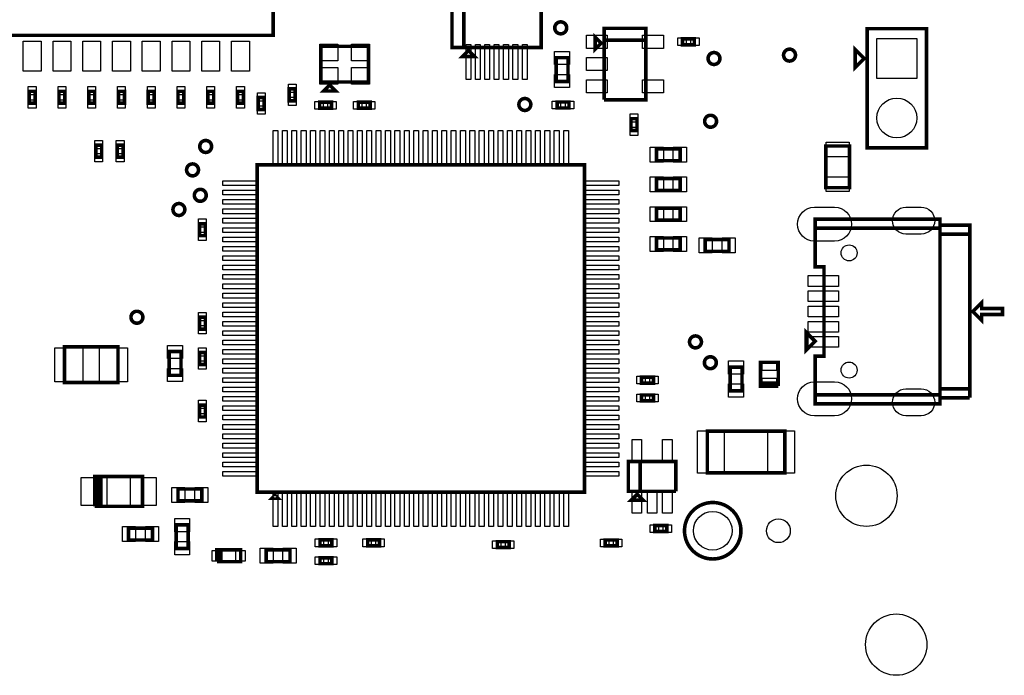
# Model space of a CAD drawing. Extents: x -96 to 3516, y -152 to 6424.
# Tile 3 of 9: x 1774 to 3428, y -152 to 950. Entities that reach past the tile are written whole.
import ezdxf

# ---------------------------------------------------------------- set-up
doc = ezdxf.new("R2010")
doc.units = 0
doc.layers.add('PG_ASSEMBLY_TOP', color=120, linetype='CONTINUOUS')
doc.layers.add('PIN_TOP', color=140, linetype='CONTINUOUS')

msp = doc.modelspace()

# ---------------------------------------------------------------- linework, layer by layer
at = {"layer": 'PG_ASSEMBLY_TOP', "const_width": 6}
for points in [[(2199.54, 1153.4), (1739.54, 1153.4), (1739.54, 923.4), (2199.54, 923.4), (2199.54, 1153.4)], [(2649.94, 1083), (2499.94, 1083), (2499.94, 903), (2519.94, 903), (2519.94, 1083)], [(2519.94, 1083), (2519.94, 903), (2649.94, 903), (2649.94, 1083)], [(2750.62, 910.21), (2740.62, 920.21), (2740.62, 900.21), (2750.62, 910.21)], [(2755.62, 815.21), (2825.62, 815.21), (2825.62, 935.21), (2755.62, 935.21), (2755.62, 915.21), (2825.62, 915.21)], [(3297.45, 734.6), (3297.45, 934.6), (3197.45, 934.6), (3197.45, 734.6), (3297.45, 734.6)], [(2825.62, 915.21), (2755.62, 915.21), (2755.62, 815.21)], [(2887.27, 907.61), (2907.27, 907.61), (2907.27, 917.61), (2887.27, 917.61), (2887.27, 907.61)], [(2279.54, 845), (2359.54, 845), (2359.54, 905), (2279.54, 905), (2279.54, 845)], [(2527.81, 898), (2517.81, 888), (2537.81, 888), (2527.81, 898)], [(3192.45, 884.6), (3177.45, 869.6), (3177.45, 899.6), (3192.45, 884.6)], [(2694.9, 846), (2694.9, 886), (2674.9, 886), (2674.9, 846), (2694.9, 846)], [(1789.54, 829.38), (1789.54, 809.38), (1799.54, 809.38), (1799.54, 829.38), (1789.54, 829.38)], [(1839.54, 829.38), (1839.54, 809.38), (1849.54, 809.38), (1849.54, 829.38), (1839.54, 829.38)], [(1889.54, 829.38), (1889.54, 809.38), (1899.54, 809.38), (1899.54, 829.38), (1889.54, 829.38)], [(1939.54, 829.38), (1939.54, 809.38), (1949.54, 809.38), (1949.54, 829.38), (1939.54, 829.38)], [(1989.54, 829.38), (1989.54, 809.38), (1999.54, 809.38), (1999.54, 829.38), (1989.54, 829.38)], [(2039.54, 829.38), (2039.54, 809.38), (2049.54, 809.38), (2049.54, 829.38), (2039.54, 829.38)], [(2089.54, 829.38), (2089.54, 809.38), (2099.54, 809.38), (2099.54, 829.38), (2089.54, 829.38)], [(2139.54, 829.38), (2139.54, 809.38), (2149.54, 809.38), (2149.54, 829.38), (2139.54, 829.38)], [(2236.54, 813.4), (2236.54, 833.4), (2226.54, 833.4), (2226.54, 813.4), (2236.54, 813.4)], [(2294.54, 840), (2284.54, 830), (2304.54, 830), (2294.54, 840)], [(2174.39, 819.04), (2174.39, 799.04), (2184.39, 799.04), (2184.39, 819.04), (2174.39, 819.04)], [(2277.54, 801), (2297.54, 801), (2297.54, 811), (2277.54, 811), (2277.54, 801)], [(2362.54, 811), (2342.54, 811), (2342.54, 801), (2362.54, 801), (2362.54, 811)], [(2696.54, 811.4), (2676.54, 811.4), (2676.54, 801.4), (2696.54, 801.4), (2696.54, 811.4)], [(2810.81, 763.47), (2810.81, 783.47), (2800.81, 783.47), (2800.81, 763.47), (2810.81, 763.47)], [(1901.34, 738.92), (1901.34, 718.92), (1911.34, 718.92), (1911.34, 738.92), (1901.34, 738.92)], [(1937.34, 738.92), (1937.34, 718.92), (1947.34, 718.92), (1947.34, 738.92), (1937.34, 738.92)], [(2883.54, 733), (2843.54, 733), (2843.54, 713), (2883.54, 713), (2883.54, 733)], [(3128.1, 737.54), (3128.1, 667.54), (3168.1, 667.54), (3168.1, 737.54), (3128.1, 737.54)], [(2722.54, 156), (2722.54, 706), (2172.54, 706), (2172.54, 156), (2722.54, 156)], [(2883.54, 683), (2843.54, 683), (2843.54, 663), (2883.54, 663), (2883.54, 683)], [(2883.54, 633), (2843.54, 633), (2843.54, 613), (2883.54, 613), (2883.54, 633)], [(3370.07, 314.62), (3370.07, 604.62), (3320.07, 604.62), (3320.07, 614.62), (3110.07, 614.62), (3110.07, 599.62), (3320.07, 599.62)], [(2085.54, 587), (2085.54, 607), (2075.54, 607), (2075.54, 587), (2085.54, 587)], [(3320.07, 319.62), (3110.07, 319.62), (3110.07, 304.62), (3320.07, 304.62), (3320.07, 604.62)], [(3320.07, 599.62), (3110.07, 599.62), (3110.07, 534.62), (3125.07, 534.62), (3125.07, 384.62), (3110.07, 384.62), (3110.07, 319.62), (3320.07, 319.62)], [(3320.07, 604.62), (3320.07, 589.62), (3370.07, 589.62)], [(2883.54, 583), (2843.54, 583), (2843.54, 563), (2883.54, 563), (2883.54, 583)], [(2925.49, 560.7), (2965.49, 560.7), (2965.49, 580.7), (2925.49, 580.7), (2925.49, 560.7)], [(3370.07, 589.62), (3320.07, 589.62), (3320.07, 329.62), (3370.07, 329.62)], [(3375.07, 459.62), (3390.07, 444.62), (3390.07, 454.62), (3425.07, 454.62), (3425.07, 464.62), (3390.07, 464.62), (3390.07, 474.62), (3375.07, 459.62)], [(2085.54, 430), (2085.54, 450), (2075.54, 450), (2075.54, 430), (2085.54, 430)], [(3110.07, 409.62), (3095.07, 394.62), (3095.07, 424.62), (3110.07, 409.62)], [(1938.72, 400.2), (1848.72, 400.2), (1848.72, 340.2), (1938.72, 340.2), (1938.72, 400.2)], [(2024.54, 392.34), (2024.54, 352.34), (2044.54, 352.34), (2044.54, 392.34), (2024.54, 392.34)], [(2075.54, 390.61), (2075.54, 370.61), (2085.54, 370.61), (2085.54, 390.61), (2075.54, 390.61)], [(2967.33, 366.17), (2967.33, 326.17), (2987.33, 326.17), (2987.33, 366.17), (2967.33, 366.17)], [(3048.33, 334.17), (3048.33, 374.17), (3018.33, 374.17), (3018.33, 339.17), (3048.33, 339.17)], [(2838.54, 349.39), (2818.54, 349.39), (2818.54, 339.39), (2838.54, 339.39), (2838.54, 349.39)], [(3048.33, 339.17), (3018.33, 339.17), (3018.33, 334.17), (3048.33, 334.17)], [(3370.07, 329.62), (3320.07, 329.62), (3320.07, 314.62), (3370.07, 314.62)], [(2838.54, 319.39), (2818.54, 319.39), (2818.54, 309.39), (2838.54, 309.39), (2838.54, 319.39)], [(2085.54, 282.41), (2085.54, 302.41), (2075.54, 302.41), (2075.54, 282.41), (2085.54, 282.41)], [(2929.1, 188.54), (3059.1, 188.54), (3059.1, 258.54), (2929.1, 258.54), (2929.1, 188.54)], [(2876.24, 157.58), (2876.24, 207.58), (2796.24, 207.58), (2796.24, 157.58), (2816.24, 157.58), (2816.24, 207.58)], [(2816.24, 207.58), (2816.24, 157.58), (2876.24, 157.58)], [(1899.78, 132.37), (1979.78, 132.37), (1979.78, 182.37), (1904.78, 182.37)], [(1904.78, 182.37), (1909.78, 182.37), (1909.78, 132.37), (1904.78, 132.37), (1904.78, 182.37), (1899.78, 182.37), (1899.78, 132.37)], [(2079.54, 161.4), (2039.54, 161.4), (2039.54, 141.4), (2079.54, 141.4), (2079.54, 161.4)], [(2202.54, 151), (2197.54, 146), (2207.54, 146), (2202.54, 151)], [(2811.24, 152.58), (2801.24, 142.58), (2821.24, 142.58), (2811.24, 152.58)], [(2036.54, 101.4), (2036.54, 61.4), (2056.54, 61.4), (2056.54, 101.4), (2036.54, 101.4)], [(2860.81, 99.98), (2840.81, 99.98), (2840.81, 89.98), (2860.81, 89.98), (2860.81, 99.98)], [(1956.54, 75.69), (1996.54, 75.69), (1996.54, 95.69), (1956.54, 95.69), (1956.54, 75.69)], [(2298.17, 76), (2278.17, 76), (2278.17, 66), (2298.17, 66), (2298.17, 76)], [(2378.21, 76), (2358.21, 76), (2358.21, 66), (2378.21, 66), (2378.21, 76)], [(2596.13, 73), (2576.13, 73), (2576.13, 63), (2596.13, 63), (2596.13, 73)], [(2757.54, 65.81), (2777.54, 65.81), (2777.54, 75.81), (2757.54, 75.81), (2757.54, 65.81)], [(2109.83, 39.37), (2109.83, 59.37), (2104.83, 59.37), (2104.83, 39.37)], [(2104.83, 39.37), (2144.83, 39.37), (2144.83, 59.37), (2109.83, 59.37), (2109.83, 39.37)], [(2227.69, 59.37), (2187.69, 59.37), (2187.69, 39.37), (2227.69, 39.37), (2227.69, 59.37)], [(2298.17, 46), (2278.17, 46), (2278.17, 36), (2298.17, 36), (2298.17, 46)]]:
    msp.add_lwpolyline(points, dxfattribs=at)
for points in [[(2692.66, 936.03, 1), (2672.66, 936.03, 1), (2692.66, 936.03)], [(2950.24, 884.54, 1), (2930.24, 884.54, 1), (2950.24, 884.54)], [(3077.16, 890.23, 1), (3057.16, 890.23, 1), (3077.16, 890.23)], [(2632.38, 807.34, 1), (2612.38, 807.34, 1), (2632.38, 807.34)], [(2944.54, 779.15, 1), (2924.54, 779.15, 1), (2944.54, 779.15)], [(2096.07, 736.8, 1), (2076.07, 736.8, 1), (2096.07, 736.8)], [(2073.99, 697.46, 1), (2053.99, 697.46, 1), (2073.99, 697.46)], [(2086.99, 654.74, 1), (2066.99, 654.74, 1), (2086.99, 654.74)], [(2051.04, 630.9, 1), (2031.04, 630.9, 1), (2051.04, 630.9)], [(1980.54, 449.92, 1), (1960.54, 449.92, 1), (1980.54, 449.92)], [(2919.1, 408.54, 1), (2899.1, 408.54, 1), (2919.1, 408.54)], [(2944.1, 373.54, 1), (2924.1, 373.54, 1), (2944.1, 373.54)], [(2985.53, 91.32, 1), (2890.67, 91.32, 1), (2985.53, 91.32)]]:
    msp.add_lwpolyline(points, format="xyb", dxfattribs=at)
at = {"layer": 'PIN_TOP'}
for points in [[(1809.54, 913.4), (1809.54, 863.4), (1779.54, 863.4), (1779.54, 913.4)], [(1859.54, 913.4), (1859.54, 863.4), (1829.54, 863.4), (1829.54, 913.4)], [(1909.54, 913.4), (1909.54, 863.4), (1879.54, 863.4), (1879.54, 913.4)], [(1959.54, 913.4), (1959.54, 863.4), (1929.54, 863.4), (1929.54, 913.4)], [(2009.54, 913.4), (2009.54, 863.4), (1979.54, 863.4), (1979.54, 913.4)], [(2059.54, 913.4), (2059.54, 863.4), (2029.54, 863.4), (2029.54, 913.4)], [(2109.54, 913.4), (2109.54, 863.4), (2079.54, 863.4), (2079.54, 913.4)], [(2159.54, 913.4), (2159.54, 863.4), (2129.54, 863.4), (2129.54, 913.4)], [(2725.88, 901.61), (2725.88, 923.61), (2760.88, 923.61), (2760.88, 901.61)], [(2820.36, 901.61), (2820.36, 923.61), (2855.36, 923.61), (2855.36, 901.61)], [(2879.25, 906.11), (2879.25, 919.11), (2893.25, 919.11), (2893.25, 906.11)], [(2901.29, 906.11), (2901.29, 919.11), (2915.29, 919.11), (2915.29, 906.11)], [(3280.95, 851.1), (3213.95, 851.1), (3213.95, 918.1), (3280.95, 918.1)], [(2277.97, 880.68), (2277.97, 908.68), (2307.97, 908.68), (2307.97, 880.68)], [(2331.11, 880.68), (2331.11, 908.68), (2361.11, 908.68), (2361.11, 880.68)], [(2531.7, 908.33), (2531.7, 849.33), (2523.7, 849.33), (2523.7, 908.33)], [(2547.44, 908.33), (2547.44, 849.33), (2539.44, 849.33), (2539.44, 908.33)], [(2563.19, 908.33), (2563.19, 849.33), (2555.19, 849.33), (2555.19, 908.33)], [(2578.94, 908.33), (2578.94, 849.33), (2570.94, 849.33), (2570.94, 908.33)], [(2594.69, 908.33), (2594.69, 849.33), (2586.69, 849.33), (2586.69, 908.33)], [(2610.44, 908.33), (2610.44, 849.33), (2602.44, 849.33), (2602.44, 908.33)], [(2626.18, 908.33), (2626.18, 849.33), (2618.18, 849.33), (2618.18, 908.33)], [(2697.4, 874.29), (2672.4, 874.29), (2672.4, 896.29), (2697.4, 896.29)], [(2725.88, 864.21), (2725.88, 886.21), (2760.88, 886.21), (2760.88, 864.21)], [(2277.97, 841.32), (2277.97, 869.32), (2307.97, 869.32), (2307.97, 841.32)], [(2331.11, 841.32), (2331.11, 869.32), (2361.11, 869.32), (2361.11, 841.32)], [(2697.4, 835.71), (2672.4, 835.71), (2672.4, 857.71), (2697.4, 857.71)], [(2725.88, 826.81), (2725.88, 848.81), (2760.88, 848.81), (2760.88, 826.81)], [(2820.36, 826.81), (2820.36, 848.81), (2855.36, 848.81), (2855.36, 826.81)], [(1788.04, 837.4), (1801.04, 837.4), (1801.04, 823.4), (1788.04, 823.4)], [(1838.04, 837.4), (1851.04, 837.4), (1851.04, 823.4), (1838.04, 823.4)], [(1888.04, 837.4), (1901.04, 837.4), (1901.04, 823.4), (1888.04, 823.4)], [(1938.04, 837.4), (1951.04, 837.4), (1951.04, 823.4), (1938.04, 823.4)], [(1988.04, 837.4), (2001.04, 837.4), (2001.04, 823.4), (1988.04, 823.4)], [(2038.04, 837.4), (2051.04, 837.4), (2051.04, 823.4), (2038.04, 823.4)], [(2088.04, 837.4), (2101.04, 837.4), (2101.04, 823.4), (2088.04, 823.4)], [(2138.04, 837.4), (2151.04, 837.4), (2151.04, 823.4), (2138.04, 823.4)], [(2238.04, 827.42), (2225.04, 827.42), (2225.04, 841.42), (2238.04, 841.42)], [(1788.04, 815.36), (1801.04, 815.36), (1801.04, 801.36), (1788.04, 801.36)], [(1838.04, 815.36), (1851.04, 815.36), (1851.04, 801.36), (1838.04, 801.36)], [(1888.04, 815.36), (1901.04, 815.36), (1901.04, 801.36), (1888.04, 801.36)], [(1938.04, 815.36), (1951.04, 815.36), (1951.04, 801.36), (1938.04, 801.36)], [(1988.04, 815.36), (2001.04, 815.36), (2001.04, 801.36), (1988.04, 801.36)], [(2038.04, 815.36), (2051.04, 815.36), (2051.04, 801.36), (2038.04, 801.36)], [(2088.04, 815.36), (2101.04, 815.36), (2101.04, 801.36), (2088.04, 801.36)], [(2138.04, 815.36), (2151.04, 815.36), (2151.04, 801.36), (2138.04, 801.36)], [(2172.89, 827.06), (2185.89, 827.06), (2185.89, 813.06), (2172.89, 813.06)], [(2238.04, 805.38), (2225.04, 805.38), (2225.04, 819.38), (2238.04, 819.38)], [(2269.52, 799.5), (2269.52, 812.5), (2283.52, 812.5), (2283.52, 799.5)], [(2291.56, 799.5), (2291.56, 812.5), (2305.56, 812.5), (2305.56, 799.5)], [(2348.52, 812.5), (2348.52, 799.5), (2334.52, 799.5), (2334.52, 812.5)], [(2370.56, 812.5), (2370.56, 799.5), (2356.56, 799.5), (2356.56, 812.5)], [(2682.52, 812.9), (2682.52, 799.9), (2668.52, 799.9), (2668.52, 812.9)], [(2704.56, 812.9), (2704.56, 799.9), (2690.56, 799.9), (2690.56, 812.9)], [(2172.89, 805.02), (2185.89, 805.02), (2185.89, 791.02), (2172.89, 791.02)], [(2812.31, 777.49), (2799.31, 777.49), (2799.31, 791.49), (2812.31, 791.49)], [(2207.45, 704.65), (2199.45, 704.65), (2199.45, 763.65), (2207.45, 763.65)], [(2223.19, 704.65), (2215.19, 704.65), (2215.19, 763.65), (2223.19, 763.65)], [(2238.94, 704.65), (2230.94, 704.65), (2230.94, 763.65), (2238.94, 763.65)], [(2254.69, 704.65), (2246.69, 704.65), (2246.69, 763.65), (2254.69, 763.65)], [(2270.44, 704.65), (2262.44, 704.65), (2262.44, 763.65), (2270.44, 763.65)], [(2286.19, 704.65), (2278.19, 704.65), (2278.19, 763.65), (2286.19, 763.65)], [(2301.93, 704.65), (2293.93, 704.65), (2293.93, 763.65), (2301.93, 763.65)], [(2317.68, 704.65), (2309.68, 704.65), (2309.68, 763.65), (2317.68, 763.65)], [(2333.43, 704.65), (2325.43, 704.65), (2325.43, 763.65), (2333.43, 763.65)], [(2349.18, 704.65), (2341.18, 704.65), (2341.18, 763.65), (2349.18, 763.65)], [(2364.93, 704.65), (2356.93, 704.65), (2356.93, 763.65), (2364.93, 763.65)], [(2380.67, 704.65), (2372.67, 704.65), (2372.67, 763.65), (2380.67, 763.65)], [(2396.42, 704.65), (2388.42, 704.65), (2388.42, 763.65), (2396.42, 763.65)], [(2412.17, 704.65), (2404.17, 704.65), (2404.17, 763.65), (2412.17, 763.65)], [(2427.92, 704.65), (2419.92, 704.65), (2419.92, 763.65), (2427.92, 763.65)], [(2443.67, 704.65), (2435.67, 704.65), (2435.67, 763.65), (2443.67, 763.65)], [(2459.41, 704.65), (2451.41, 704.65), (2451.41, 763.65), (2459.41, 763.65)], [(2475.16, 704.65), (2467.16, 704.65), (2467.16, 763.65), (2475.16, 763.65)], [(2490.91, 704.65), (2482.91, 704.65), (2482.91, 763.65), (2490.91, 763.65)], [(2506.66, 704.65), (2498.66, 704.65), (2498.66, 763.65), (2506.66, 763.65)], [(2522.41, 704.65), (2514.41, 704.65), (2514.41, 763.65), (2522.41, 763.65)], [(2538.15, 704.65), (2530.15, 704.65), (2530.15, 763.65), (2538.15, 763.65)], [(2553.9, 704.65), (2545.9, 704.65), (2545.9, 763.65), (2553.9, 763.65)], [(2569.65, 704.65), (2561.65, 704.65), (2561.65, 763.65), (2569.65, 763.65)], [(2585.4, 704.65), (2577.4, 704.65), (2577.4, 763.65), (2585.4, 763.65)], [(2601.15, 704.65), (2593.15, 704.65), (2593.15, 763.65), (2601.15, 763.65)], [(2616.89, 704.65), (2608.89, 704.65), (2608.89, 763.65), (2616.89, 763.65)], [(2632.64, 704.65), (2624.64, 704.65), (2624.64, 763.65), (2632.64, 763.65)], [(2648.39, 704.65), (2640.39, 704.65), (2640.39, 763.65), (2648.39, 763.65)], [(2664.14, 704.65), (2656.14, 704.65), (2656.14, 763.65), (2664.14, 763.65)], [(2679.89, 704.65), (2671.89, 704.65), (2671.89, 763.65), (2679.89, 763.65)], [(2695.63, 704.65), (2687.63, 704.65), (2687.63, 763.65), (2695.63, 763.65)], [(2812.31, 755.45), (2799.31, 755.45), (2799.31, 769.45), (2812.31, 769.45)], [(1899.84, 746.94), (1912.84, 746.94), (1912.84, 732.94), (1899.84, 732.94)], [(1935.84, 746.94), (1948.84, 746.94), (1948.84, 732.94), (1935.84, 732.94)], [(2855.25, 735.5), (2855.25, 710.5), (2833.25, 710.5), (2833.25, 735.5)], [(2893.83, 735.5), (2893.83, 710.5), (2871.83, 710.5), (2871.83, 735.5)], [(3128.6, 744.17), (3167.6, 744.17), (3167.6, 719.17), (3128.6, 719.17)], [(1899.84, 724.9), (1912.84, 724.9), (1912.84, 710.9), (1899.84, 710.9)], [(1935.84, 724.9), (1948.84, 724.9), (1948.84, 710.9), (1935.84, 710.9)], [(2173.89, 679.09), (2173.89, 671.09), (2114.89, 671.09), (2114.89, 679.09)], [(2780.19, 679.09), (2780.19, 671.09), (2721.19, 671.09), (2721.19, 679.09)], [(2855.25, 685.5), (2855.25, 660.5), (2833.25, 660.5), (2833.25, 685.5)], [(2893.83, 685.5), (2893.83, 660.5), (2871.83, 660.5), (2871.83, 685.5)], [(3128.6, 685.91), (3167.6, 685.91), (3167.6, 660.91), (3128.6, 660.91)], [(2173.89, 663.35), (2173.89, 655.35), (2114.89, 655.35), (2114.89, 663.35)], [(2780.19, 663.35), (2780.19, 655.35), (2721.19, 655.35), (2721.19, 663.35)], [(2173.89, 647.6), (2173.89, 639.6), (2114.89, 639.6), (2114.89, 647.6)], [(2780.19, 647.6), (2780.19, 639.6), (2721.19, 639.6), (2721.19, 647.6)], [(2173.89, 631.85), (2173.89, 623.85), (2114.89, 623.85), (2114.89, 631.85)], [(2780.19, 631.85), (2780.19, 623.85), (2721.19, 623.85), (2721.19, 631.85)], [(2855.25, 635.5), (2855.25, 610.5), (2833.25, 610.5), (2833.25, 635.5)], [(2893.83, 635.5), (2893.83, 610.5), (2871.83, 610.5), (2871.83, 635.5)], [(2087.04, 601.02), (2074.04, 601.02), (2074.04, 615.02), (2087.04, 615.02)], [(2173.89, 616.1), (2173.89, 608.1), (2114.89, 608.1), (2114.89, 616.1)], [(2780.19, 616.1), (2780.19, 608.1), (2721.19, 608.1), (2721.19, 616.1)], [(2173.89, 600.35), (2173.89, 592.35), (2114.89, 592.35), (2114.89, 600.35)], [(2780.19, 600.35), (2780.19, 592.35), (2721.19, 592.35), (2721.19, 600.35)], [(2087.04, 578.98), (2074.04, 578.98), (2074.04, 592.98), (2087.04, 592.98)], [(2173.89, 584.61), (2173.89, 576.61), (2114.89, 576.61), (2114.89, 584.61)], [(2780.19, 584.61), (2780.19, 576.61), (2721.19, 576.61), (2721.19, 584.61)], [(2855.25, 585.5), (2855.25, 560.5), (2833.25, 560.5), (2833.25, 585.5)], [(2893.83, 585.5), (2893.83, 560.5), (2871.83, 560.5), (2871.83, 585.5)], [(2915.2, 558.2), (2915.2, 583.2), (2937.2, 583.2), (2937.2, 558.2)], [(2953.78, 558.2), (2953.78, 583.2), (2975.78, 583.2), (2975.78, 558.2)], [(2173.89, 568.86), (2173.89, 560.86), (2114.89, 560.86), (2114.89, 568.86)], [(2780.19, 568.86), (2780.19, 560.86), (2721.19, 560.86), (2721.19, 568.86)], [(2173.89, 553.11), (2173.89, 545.11), (2114.89, 545.11), (2114.89, 553.11)], [(2780.19, 553.11), (2780.19, 545.11), (2721.19, 545.11), (2721.19, 553.11)], [(2173.89, 537.36), (2173.89, 529.36), (2114.89, 529.36), (2114.89, 537.36)], [(2780.19, 537.36), (2780.19, 529.36), (2721.19, 529.36), (2721.19, 537.36)], [(2173.89, 521.61), (2173.89, 513.61), (2114.89, 513.61), (2114.89, 521.61)], [(2780.19, 521.61), (2780.19, 513.61), (2721.19, 513.61), (2721.19, 521.61)], [(3149.51, 501.8), (3098.51, 501.8), (3098.51, 519.8), (3149.51, 519.8)], [(2173.89, 505.87), (2173.89, 497.87), (2114.89, 497.87), (2114.89, 505.87)], [(2780.19, 505.87), (2780.19, 497.87), (2721.19, 497.87), (2721.19, 505.87)], [(2173.89, 490.12), (2173.89, 482.12), (2114.89, 482.12), (2114.89, 490.12)], [(2780.19, 490.12), (2780.19, 482.12), (2721.19, 482.12), (2721.19, 490.12)], [(3149.51, 476.21), (3098.51, 476.21), (3098.51, 494.21), (3149.51, 494.21)], [(2173.89, 474.37), (2173.89, 466.37), (2114.89, 466.37), (2114.89, 474.37)], [(2780.19, 474.37), (2780.19, 466.37), (2721.19, 466.37), (2721.19, 474.37)], [(3149.51, 450.62), (3098.51, 450.62), (3098.51, 468.62), (3149.51, 468.62)], [(2087.04, 444.02), (2074.04, 444.02), (2074.04, 458.02), (2087.04, 458.02)], [(2173.89, 458.62), (2173.89, 450.62), (2114.89, 450.62), (2114.89, 458.62)], [(2780.19, 458.62), (2780.19, 450.62), (2721.19, 450.62), (2721.19, 458.62)], [(2087.04, 421.98), (2074.04, 421.98), (2074.04, 435.98), (2087.04, 435.98)], [(2173.89, 442.87), (2173.89, 434.87), (2114.89, 434.87), (2114.89, 442.87)], [(2780.19, 442.87), (2780.19, 434.87), (2721.19, 434.87), (2721.19, 442.87)], [(3149.51, 425.03), (3098.51, 425.03), (3098.51, 443.03), (3149.51, 443.03)], [(2173.89, 427.13), (2173.89, 419.13), (2114.89, 419.13), (2114.89, 427.13)], [(2780.19, 427.13), (2780.19, 419.13), (2721.19, 419.13), (2721.19, 427.13)], [(3149.51, 399.44), (3098.51, 399.44), (3098.51, 417.44), (3149.51, 417.44)], [(1879.82, 398.7), (1879.82, 341.7), (1832.82, 341.7), (1832.82, 398.7)], [(1954.62, 398.7), (1954.62, 341.7), (1907.62, 341.7), (1907.62, 398.7)], [(2022.04, 402.63), (2047.04, 402.63), (2047.04, 380.63), (2022.04, 380.63)], [(2074.04, 398.63), (2087.04, 398.63), (2087.04, 384.63), (2074.04, 384.63)], [(2173.89, 411.38), (2173.89, 403.38), (2114.89, 403.38), (2114.89, 411.38)], [(2780.19, 411.38), (2780.19, 403.38), (2721.19, 403.38), (2721.19, 411.38)], [(2173.89, 395.63), (2173.89, 387.63), (2114.89, 387.63), (2114.89, 395.63)], [(2780.19, 395.63), (2780.19, 387.63), (2721.19, 387.63), (2721.19, 395.63)], [(2022.04, 364.05), (2047.04, 364.05), (2047.04, 342.05), (2022.04, 342.05)], [(2074.04, 376.59), (2087.04, 376.59), (2087.04, 362.59), (2074.04, 362.59)], [(2173.89, 379.88), (2173.89, 371.88), (2114.89, 371.88), (2114.89, 379.88)], [(2173.89, 364.13), (2173.89, 356.13), (2114.89, 356.13), (2114.89, 364.13)], [(2780.19, 379.88), (2780.19, 371.88), (2721.19, 371.88), (2721.19, 379.88)], [(2780.19, 364.13), (2780.19, 356.13), (2721.19, 356.13), (2721.19, 364.13)], [(2964.83, 376.46), (2989.83, 376.46), (2989.83, 354.46), (2964.83, 354.46)], [(3045.33, 360.56), (3021.33, 360.56), (3021.33, 374.56), (3045.33, 374.56)], [(2173.89, 348.39), (2173.89, 340.39), (2114.89, 340.39), (2114.89, 348.39)], [(2780.19, 348.39), (2780.19, 340.39), (2721.19, 340.39), (2721.19, 348.39)], [(2824.52, 350.89), (2824.52, 337.89), (2810.52, 337.89), (2810.52, 350.89)], [(2846.56, 350.89), (2846.56, 337.89), (2832.56, 337.89), (2832.56, 350.89)], [(3045.33, 333.78), (3021.33, 333.78), (3021.33, 347.78), (3045.33, 347.78)], [(2173.89, 332.64), (2173.89, 324.64), (2114.89, 324.64), (2114.89, 332.64)], [(2780.19, 332.64), (2780.19, 324.64), (2721.19, 324.64), (2721.19, 332.64)], [(2964.83, 337.88), (2989.83, 337.88), (2989.83, 315.88), (2964.83, 315.88)], [(2173.89, 316.89), (2173.89, 308.89), (2114.89, 308.89), (2114.89, 316.89)], [(2780.19, 316.89), (2780.19, 308.89), (2721.19, 308.89), (2721.19, 316.89)], [(2824.52, 320.89), (2824.52, 307.89), (2810.52, 307.89), (2810.52, 320.89)], [(2846.56, 320.89), (2846.56, 307.89), (2832.56, 307.89), (2832.56, 320.89)], [(2087.04, 296.43), (2074.04, 296.43), (2074.04, 310.43), (2087.04, 310.43)], [(2173.89, 301.14), (2173.89, 293.14), (2114.89, 293.14), (2114.89, 301.14)], [(2780.19, 301.14), (2780.19, 293.14), (2721.19, 293.14), (2721.19, 301.14)], [(2087.04, 274.39), (2074.04, 274.39), (2074.04, 288.39), (2087.04, 288.39)], [(2173.89, 285.39), (2173.89, 277.39), (2114.89, 277.39), (2114.89, 285.39)], [(2780.19, 285.39), (2780.19, 277.39), (2721.19, 277.39), (2721.19, 285.39)], [(2173.89, 269.65), (2173.89, 261.65), (2114.89, 261.65), (2114.89, 269.65)], [(2780.19, 269.65), (2780.19, 261.65), (2721.19, 261.65), (2721.19, 269.65)], [(2173.89, 253.9), (2173.89, 245.9), (2114.89, 245.9), (2114.89, 253.9)], [(2780.19, 253.9), (2780.19, 245.9), (2721.19, 245.9), (2721.19, 253.9)], [(2912.54, 188.04), (2912.54, 259.04), (2957.54, 259.04), (2957.54, 188.04)], [(3030.66, 188.04), (3030.66, 259.04), (3075.66, 259.04), (3075.66, 188.04)], [(2173.89, 238.15), (2173.89, 230.15), (2114.89, 230.15), (2114.89, 238.15)], [(2780.19, 238.15), (2780.19, 230.15), (2721.19, 230.15), (2721.19, 238.15)], [(2818.65, 207.39), (2802.65, 207.39), (2802.65, 244.39), (2818.65, 244.39)], [(2869.83, 207.39), (2853.83, 207.39), (2853.83, 244.39), (2869.83, 244.39)], [(2173.89, 222.4), (2173.89, 214.4), (2114.89, 214.4), (2114.89, 222.4)], [(2780.19, 222.4), (2780.19, 214.4), (2721.19, 214.4), (2721.19, 222.4)], [(2173.89, 206.65), (2173.89, 198.65), (2114.89, 198.65), (2114.89, 206.65)], [(2780.19, 206.65), (2780.19, 198.65), (2721.19, 198.65), (2721.19, 206.65)], [(2173.89, 190.91), (2173.89, 182.91), (2114.89, 182.91), (2114.89, 190.91)], [(2780.19, 190.91), (2780.19, 182.91), (2721.19, 182.91), (2721.19, 190.91)], [(1919.94, 133.87), (1876.94, 133.87), (1876.94, 180.87), (1919.94, 180.87)], [(2002.62, 133.87), (1959.62, 133.87), (1959.62, 180.87), (2002.62, 180.87)], [(2051.25, 163.9), (2051.25, 138.9), (2029.25, 138.9), (2029.25, 163.9)], [(2089.83, 163.9), (2089.83, 138.9), (2067.83, 138.9), (2067.83, 163.9)], [(2207.45, 98.35), (2199.45, 98.35), (2199.45, 157.35), (2207.45, 157.35)], [(2223.19, 98.35), (2215.19, 98.35), (2215.19, 157.35), (2223.19, 157.35)], [(2238.94, 98.35), (2230.94, 98.35), (2230.94, 157.35), (2238.94, 157.35)], [(2254.69, 98.35), (2246.69, 98.35), (2246.69, 157.35), (2254.69, 157.35)], [(2270.44, 98.35), (2262.44, 98.35), (2262.44, 157.35), (2270.44, 157.35)], [(2286.19, 98.35), (2278.19, 98.35), (2278.19, 157.35), (2286.19, 157.35)], [(2301.93, 98.35), (2293.93, 98.35), (2293.93, 157.35), (2301.93, 157.35)], [(2317.68, 98.35), (2309.68, 98.35), (2309.68, 157.35), (2317.68, 157.35)], [(2333.43, 98.35), (2325.43, 98.35), (2325.43, 157.35), (2333.43, 157.35)], [(2349.18, 98.35), (2341.18, 98.35), (2341.18, 157.35), (2349.18, 157.35)], [(2364.93, 98.35), (2356.93, 98.35), (2356.93, 157.35), (2364.93, 157.35)], [(2380.67, 98.35), (2372.67, 98.35), (2372.67, 157.35), (2380.67, 157.35)], [(2396.42, 98.35), (2388.42, 98.35), (2388.42, 157.35), (2396.42, 157.35)], [(2412.17, 98.35), (2404.17, 98.35), (2404.17, 157.35), (2412.17, 157.35)], [(2427.92, 98.35), (2419.92, 98.35), (2419.92, 157.35), (2427.92, 157.35)], [(2443.67, 98.35), (2435.67, 98.35), (2435.67, 157.35), (2443.67, 157.35)], [(2459.41, 98.35), (2451.41, 98.35), (2451.41, 157.35), (2459.41, 157.35)], [(2475.16, 98.35), (2467.16, 98.35), (2467.16, 157.35), (2475.16, 157.35)], [(2490.91, 98.35), (2482.91, 98.35), (2482.91, 157.35), (2490.91, 157.35)], [(2506.66, 98.35), (2498.66, 98.35), (2498.66, 157.35), (2506.66, 157.35)], [(2522.41, 98.35), (2514.41, 98.35), (2514.41, 157.35), (2522.41, 157.35)], [(2538.15, 98.35), (2530.15, 98.35), (2530.15, 157.35), (2538.15, 157.35)], [(2553.9, 98.35), (2545.9, 98.35), (2545.9, 157.35), (2553.9, 157.35)], [(2569.65, 98.35), (2561.65, 98.35), (2561.65, 157.35), (2569.65, 157.35)], [(2585.4, 98.35), (2577.4, 98.35), (2577.4, 157.35), (2585.4, 157.35)], [(2601.15, 98.35), (2593.15, 98.35), (2593.15, 157.35), (2601.15, 157.35)], [(2616.89, 98.35), (2608.89, 98.35), (2608.89, 157.35), (2616.89, 157.35)], [(2632.64, 98.35), (2624.64, 98.35), (2624.64, 157.35), (2632.64, 157.35)], [(2648.39, 98.35), (2640.39, 98.35), (2640.39, 157.35), (2648.39, 157.35)], [(2664.14, 98.35), (2656.14, 98.35), (2656.14, 157.35), (2664.14, 157.35)], [(2679.89, 98.35), (2671.89, 98.35), (2671.89, 157.35), (2679.89, 157.35)], [(2695.63, 98.35), (2687.63, 98.35), (2687.63, 157.35), (2695.63, 157.35)], [(2818.65, 120.77), (2802.65, 120.77), (2802.65, 157.77), (2818.65, 157.77)], [(2844.24, 120.77), (2828.24, 120.77), (2828.24, 157.77), (2844.24, 157.77)], [(2869.83, 120.77), (2853.83, 120.77), (2853.83, 157.77), (2869.83, 157.77)], [(2034.04, 111.69), (2059.04, 111.69), (2059.04, 89.69), (2034.04, 89.69)], [(2846.79, 101.48), (2846.79, 88.48), (2832.79, 88.48), (2832.79, 101.48)], [(2868.83, 101.48), (2868.83, 88.48), (2854.83, 88.48), (2854.83, 101.48)], [(1946.25, 73.19), (1946.25, 98.19), (1968.25, 98.19), (1968.25, 73.19)], [(1984.83, 73.19), (1984.83, 98.19), (2006.83, 98.19), (2006.83, 73.19)], [(2034.04, 73.11), (2059.04, 73.11), (2059.04, 51.11), (2034.04, 51.11)], [(2284.15, 77.5), (2284.15, 64.5), (2270.15, 64.5), (2270.15, 77.5)], [(2306.19, 77.5), (2306.19, 64.5), (2292.19, 64.5), (2292.19, 77.5)], [(2364.19, 77.5), (2364.19, 64.5), (2350.19, 64.5), (2350.19, 77.5)], [(2386.23, 77.5), (2386.23, 64.5), (2372.23, 64.5), (2372.23, 77.5)], [(2582.11, 74.5), (2582.11, 61.5), (2568.11, 61.5), (2568.11, 74.5)], [(2604.15, 74.5), (2604.15, 61.5), (2590.15, 61.5), (2590.15, 74.5)], [(2749.52, 64.31), (2749.52, 77.31), (2763.52, 77.31), (2763.52, 64.31)], [(2771.56, 64.31), (2771.56, 77.31), (2785.56, 77.31), (2785.56, 64.31)], [(2097.15, 40.37), (2097.15, 58.37), (2113.15, 58.37), (2113.15, 40.37)], [(2136.51, 40.37), (2136.51, 58.37), (2152.51, 58.37), (2152.51, 40.37)], [(2199.4, 61.87), (2199.4, 36.87), (2177.4, 36.87), (2177.4, 61.87)], [(2237.98, 61.87), (2237.98, 36.87), (2215.98, 36.87), (2215.98, 61.87)], [(2284.15, 47.5), (2284.15, 34.5), (2270.15, 34.5), (2270.15, 47.5)], [(2306.19, 47.5), (2306.19, 34.5), (2292.19, 34.5), (2292.19, 47.5)]]:
    msp.add_lwpolyline(points, close=True, dxfattribs=at)
for points in [[(3108.98, 634.77), (3142.98, 634.77, -1), (3142.98, 577.77), (3108.98, 577.77, -1)], [(3262.58, 634.68), (3288.58, 634.68, -1), (3288.58, 589.68), (3262.58, 589.68, -1)], [(3108.98, 341.47), (3142.98, 341.47, -1), (3142.98, 284.47), (3108.98, 284.47, -1)], [(3262.58, 329.56), (3288.58, 329.56, -1), (3288.58, 284.56), (3262.58, 284.56, -1)]]:
    msp.add_lwpolyline(points, format="xyb", close=True, dxfattribs=at)
for centre, radius in [((2682.66, 936.03), 9), ((2940.24, 884.54), 9), ((3067.16, 890.23), 9), ((2622.38, 807.34), 9), ((3247.45, 784.6), 33.5), ((2934.54, 779.15), 9), ((2086.07, 736.8), 9), ((2063.99, 697.46), 9), ((2076.99, 654.74), 9), ((2041.04, 630.9), 9), ((3167.31, 558.04), 13.5), ((1970.54, 449.92), 9), ((2909.1, 408.54), 9), ((2934.1, 373.54), 9), ((3167.31, 361.2), 13.5), ((3196.45, 150), 51.5), ((2938.1, 91.32), 32.5), ((3048.45, 91.32), 20), ((3246.45, -100), 51.5)]:
    msp.add_circle(centre, radius, dxfattribs=at)

doc.saveas('drawing.dxf')
